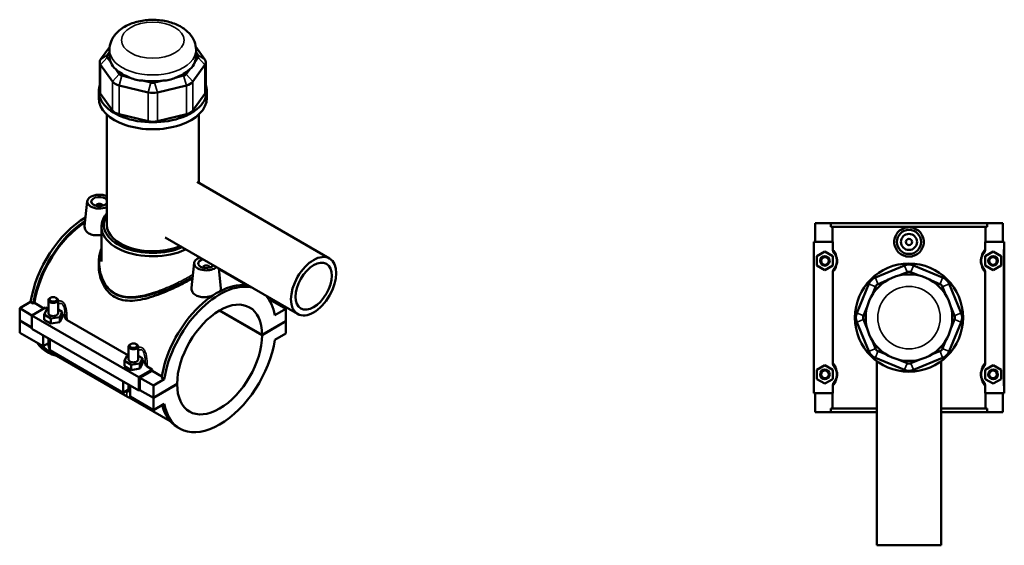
# Model space of a CAD drawing. Header units: millimetres. Extents: x -260 to 981, y -122 to 1142.
# Tile 6 of 6: x -93 to 522, y 814 to 1142. Entities that reach past the tile are written whole.
import ezdxf

# ---------------------------------------------------------------- set-up
doc = ezdxf.new("R2010")
doc.units = ezdxf.units.MM
doc.layers.add('Visible (ANSI)', color=7, linetype='Continuous', lineweight=50)
doc.layers.add('Visible Narrow (ANSI)', color=7, linetype='Continuous', lineweight=35)

msp = doc.modelspace()

# ---------------------------------------------------------------- linework, layer by layer
at = {"layer": 'Visible (ANSI)'}
for p, q in [((-36.69, 1124.64), (-42.39, 1116.7)), ((-38.23, 1119.38), (-36.83, 1121.34)), ((-36.83, 1118.72), (-36.83, 1122.71)), ((22.73, 1116.7), (17.04, 1124.64)), ((17.17, 1118.72), (17.17, 1122.71)), ((17.17, 1121.34), (18.58, 1119.38)), ((-42.96, 1115.05), (-42.96, 1097.04)), ((-42.39, 1113.39), (-34.88, 1102.93)), ((-36.06, 1115.03), (-38.23, 1118.06)), ((15.23, 1102.93), (22.73, 1113.39)), ((18.58, 1118.06), (16.41, 1115.03)), ((23.3, 1115.05), (23.3, 1097.04)), ((-30.72, 1107.59), (-32.89, 1110.62)), ((-23.86, 1105.4), (-29.1, 1106.66)), ((9.44, 1106.66), (4.21, 1105.4)), ((13.24, 1110.62), (11.07, 1107.59)), ((-30.82, 1100.58), (-12.7, 1096.25)), ((-10.98, 1102.32), (-16.21, 1103.57)), ((-3.44, 1103.57), (-8.68, 1102.32)), ((-6.96, 1096.25), (11.17, 1100.58)), ((-43.58, 1092.71), (-43.58, 1097.04)), ((-34.88, 1084.92), (-42.39, 1095.39)), ((22.73, 1095.39), (15.23, 1084.92)), ((23.92, 1092.71), (23.92, 1097.04)), ((-38.52, 1013.71), (-38.52, 1082.44)), ((-12.7, 1078.24), (-30.82, 1082.58)), ((11.17, 1082.58), (-6.96, 1078.24)), ((18.86, 1039.84), (18.86, 1082.44)), ((17.82, 1040.44), (100.58, 992.66)), ((-50.69, 1028.35), (-52.36, 1012.79)), ((-45.2, 1025.63), (-45.2, 1025.44)), ((-41.2, 1025.63), (-41.2, 1025.44)), ((403.77, 1014.73), (403.77, 1002.93)), ((403.77, 1014.73), (413.44, 1014.73)), ((413.44, 1014.73), (511.11, 1014.73)), ((413.44, 1012.37), (413.44, 1014.73)), ((511.11, 1014.73), (511.11, 1012.37)), ((511.11, 1014.73), (520.77, 1014.73)), ((520.77, 1014.73), (520.77, 1002.93)), ((-41.89, 990.73), (-41.89, 1012.49)), ((511.11, 1012.37), (413.44, 1012.37)), ((414.43, 1002.93), (414.43, 1012.37)), ((510.11, 1002.93), (510.11, 1012.37)), ((-2.18, 1005.8), (80.58, 958.02)), ((414.64, 1002.93), (402.77, 1002.93)), ((402.77, 1002.93), (402.77, 908.53)), ((414.64, 1002.93), (414.64, 998.47)), ((509.91, 998.47), (509.91, 1002.93)), ((509.91, 1002.93), (521.27, 1002.93)), ((521.27, 1002.93), (521.77, 1002.93)), ((521.77, 908.53), (521.77, 1002.93)), ((404.77, 994.02), (409.77, 996.91)), ((409.77, 996.91), (414.77, 994.02)), ((514.77, 996.91), (509.77, 994.02)), ((519.77, 994.02), (514.77, 996.91)), ((-43.58, 989.76), (-43.58, 988.41)), ((16.06, 989.81), (14.39, 974.25)), ((404.77, 988.25), (404.77, 994.02)), ((414.77, 994.02), (414.77, 988.25)), ((509.77, 994.02), (509.77, 988.25)), ((519.77, 988.25), (519.77, 994.02)), ((21.55, 986.9), (21.55, 987.09)), ((25.55, 986.9), (25.55, 987.09)), ((31.4, 986.41), (32.71, 974.16)), ((31.42, 986.17), (49.7, 975.62)), ((409.77, 985.36), (404.77, 988.25)), ((414.77, 988.25), (409.77, 985.36)), ((414.64, 983.8), (414.64, 927.67)), ((459.4, 988.29), (441.28, 980.79)), ((455.89, 981.97), (461.13, 984.14)), ((463.42, 984.14), (468.66, 981.97)), ((483.27, 980.79), (465.14, 988.29)), ((509.77, 988.25), (514.77, 985.36)), ((509.91, 927.67), (509.91, 983.8)), ((514.77, 985.36), (519.77, 988.25)), ((443, 976.63), (448.24, 978.8)), ((476.31, 978.8), (481.55, 976.63)), ((49.33, 976.06), (49.33, 975.84)), ((437.22, 976.73), (429.71, 958.6)), ((439.21, 969.77), (441.38, 975)), ((483.17, 975), (485.34, 969.77)), ((494.83, 958.6), (487.33, 976.73)), ((-92.91, 961.56), (-86.08, 965.5)), ((-84.41, 964.54), (-86.08, 965.5)), ((-74.98, 966.68), (-74.98, 958.45)), ((-73.68, 968.15), (-74.1, 967.91)), ((-70.29, 968.15), (-69.86, 967.91)), ((-68.98, 966.68), (-68.98, 958.45)), ((65.15, 966.92), (63.36, 965.89)), ((64.91, 965.97), (63.71, 965.27)), ((64.91, 965.97), (73.26, 961.15)), ((65.62, 965.56), (65.62, 966.65)), ((-92.91, 961.56), (-85.28, 957.15)), ((-92.91, 953.94), (-92.91, 961.56)), ((-76.88, 961.99), (-85.28, 957.15)), ((-83.71, 964.95), (-84.41, 964.54)), ((-77.74, 961.5), (-83.71, 964.95)), ((-77.56, 957.59), (-76.06, 960.81)), ((-76.88, 961.99), (-75.1, 960.96)), ((-76.06, 960.81), (-74.98, 960.98)), ((-68.98, 960.81), (-66.41, 959.32)), ((-66.41, 959.32), (-67.9, 956.1)), ((-66.41, 956.05), (-66.41, 959.32)), ((58.41, 944.88), (31.86, 960.21)), ((31.93, 960.25), (58.41, 944.96)), ((73.26, 961.15), (66.42, 957.2)), ((73.26, 953.54), (73.26, 961.15)), ((433.87, 956.88), (436.04, 962.12)), ((488.51, 962.12), (490.68, 956.88)), ((-92.91, 953.94), (-85.28, 949.53)), ((-92.91, 953.86), (-92.84, 953.9)), ((-92.91, 946.25), (-92.91, 953.86)), ((-85.28, 949.45), (-92.91, 953.86)), ((-85.28, 957.15), (-85.28, 948.72)), ((-85.28, 957.15), (-18.53, 918.61)), ((-77.56, 954.33), (-77.56, 957.59)), ((-73.48, 955.23), (-77.56, 957.59)), ((-77.56, 954.33), (-73.48, 951.97)), ((-67.9, 956.1), (-73.48, 955.23)), ((-73.48, 951.97), (-73.48, 955.23)), ((-73.48, 951.97), (-67.9, 952.83)), ((-67.9, 952.83), (-67.9, 956.1)), ((-67.9, 952.83), (-66.41, 956.05)), ((-63.36, 954.18), (-25.03, 932.06)), ((58.41, 944.96), (73.26, 953.54)), ((73.26, 953.45), (58.41, 944.88)), ((73.19, 953.49), (73.26, 953.45)), ((73.26, 945.84), (73.26, 953.45)), ((429.71, 952.86), (437.22, 934.74)), ((436.04, 949.35), (433.87, 954.58)), ((487.33, 934.74), (494.83, 952.86)), ((490.68, 954.58), (488.51, 949.35)), ((-85.28, 948.72), (-18.53, 910.18)), ((-92.91, 946.25), (-78.35, 937.84)), ((-78.35, 937.84), (-78.35, 944.72)), ((-74.98, 942.77), (-74.98, 939.06)), ((-74.1, 942.27), (-74.1, 935.39)), ((66.42, 941.89), (73.26, 945.84)), ((441.38, 936.46), (439.21, 941.7)), ((485.34, 941.7), (483.17, 936.46)), ((-74.98, 939.78), (-78.35, 937.84)), ((-74.74, 933.76), (-76.41, 934.72)), ((-74.25, 934.6), (-72.36, 933.51)), ((-74.1, 935.39), (-28.28, 908.93)), ((-24.92, 929.55), (-24.92, 937.78)), ((-23.62, 939.25), (-24.04, 939)), ((-20.22, 939.25), (-19.8, 939)), ((-18.92, 929.55), (-18.92, 937.78)), ((448.24, 932.67), (443, 934.84)), ((481.55, 934.84), (476.31, 932.67)), ((-71.36, 932.79), (-25.54, 906.34)), ((-27.5, 928.69), (-26, 931.91)), ((-27.5, 925.42), (-27.5, 928.69)), ((-23.41, 926.33), (-27.5, 928.69)), ((-26, 931.91), (-24.92, 932.08)), ((-18.92, 931.9), (-16.34, 930.41)), ((-16.34, 930.41), (-17.84, 927.19)), ((-16.34, 927.15), (-16.34, 930.41)), ((441.28, 930.68), (459.4, 923.17)), ((442.27, 928.55), (442.27, 813.73)), ((461.13, 927.33), (455.89, 929.5)), ((468.66, 929.5), (463.42, 927.33)), ((465.14, 923.17), (483.27, 930.68)), ((482.27, 928.55), (482.27, 813.73)), ((-27.5, 925.42), (-23.41, 923.06)), ((-17.84, 927.19), (-23.41, 926.33)), ((-23.41, 923.06), (-23.41, 926.33)), ((-23.41, 923.06), (-17.84, 923.93)), ((-18.53, 918.61), (-10.13, 923.45)), ((-17.84, 923.93), (-17.84, 927.19)), ((-17.84, 923.93), (-16.34, 927.15)), ((-10.28, 922.55), (-17.82, 918.2)), ((-13.29, 925.28), (-10.13, 923.45)), ((-4.19, 919.04), (-10.28, 922.55)), ((404.77, 923.22), (409.77, 926.11)), ((404.77, 917.45), (404.77, 923.22)), ((409.77, 926.11), (414.77, 923.22)), ((414.77, 923.22), (414.77, 917.45)), ((514.77, 926.11), (509.77, 923.22)), ((509.77, 923.22), (509.77, 917.45)), ((519.77, 923.22), (514.77, 926.11)), ((519.77, 917.45), (519.77, 923.22)), ((-18.53, 910.18), (-18.53, 918.61)), ((-17.82, 918.2), (-9.47, 913.38)), ((-17.82, 918.2), (-17.82, 910.59)), ((-2.64, 917.33), (-9.47, 913.38)), ((-2.64, 917.33), (-4.31, 918.29)), ((409.77, 914.56), (404.77, 917.45)), ((414.77, 917.45), (409.77, 914.56)), ((509.77, 917.45), (514.77, 914.56)), ((514.77, 914.56), (519.77, 917.45)), ((-28.28, 908.93), (-28.28, 915.81)), ((-24.92, 910.88), (-28.28, 908.93)), ((-24.92, 910.16), (-24.92, 913.87)), ((-24.04, 913.36), (-24.04, 906.48)), ((-17.82, 910.59), (-18.53, 910.18)), ((-9.47, 905.69), (-17.89, 910.55)), ((-17.82, 910.59), (-9.47, 905.77)), ((-9.47, 905.77), (5.38, 914.34)), ((5.38, 914.26), (-9.47, 905.69)), ((-9.47, 913.38), (-9.47, 905.77)), ((5.3, 914.3), (5.38, 914.26)), ((414.64, 913), (414.64, 908.53)), ((509.91, 908.53), (509.91, 913)), ((-24.47, 905.86), (0.95, 891.19)), ((-24.04, 906.48), (-9.47, 898.07)), ((-9.47, 905.69), (-9.47, 898.07)), ((402.77, 908.53), (414.64, 908.53)), ((403.77, 908.53), (403.77, 896.73)), ((414.43, 899.09), (414.43, 908.53)), ((521.27, 908.53), (509.91, 908.53)), ((510.11, 899.09), (510.11, 908.53)), ((520.77, 908.53), (520.77, 896.73)), ((521.77, 908.53), (521.27, 908.53)), ((-9.47, 898.07), (-2.64, 902.02)), ((442.27, 899.09), (413.44, 899.09)), ((413.44, 896.73), (413.44, 899.09)), ((511.11, 899.09), (482.27, 899.09)), ((511.11, 899.09), (511.11, 896.73)), ((413.44, 896.73), (403.77, 896.73)), ((413.44, 896.73), (442.27, 896.73)), ((482.27, 896.73), (511.11, 896.73)), ((520.77, 896.73), (511.11, 896.73)), ((7.03, 886.55), (5.36, 887.51)), ((442.27, 813.73), (482.27, 813.73))]:
    msp.add_line(p, q, dxfattribs=at)
for centre, radius in [((462.27, 1002.93), 7.5), ((462.27, 1002.93), 5), ((462.27, 1002.93), 2), ((409.77, 991.13), 3), ((409.77, 991.13), 2.4), ((514.77, 991.13), 3), ((514.77, 991.13), 2.4), ((462.27, 955.73), 33.75), ((462.27, 955.73), 27), ((409.77, 920.33), 3), ((409.77, 920.33), 2.4), ((514.77, 920.33), 3), ((514.77, 920.33), 2.4)]:
    msp.add_circle(centre, radius, dxfattribs=at)
for centre, radius, start, end in [((462.27, 981.36), 7.5, 67.5, 112.5), ((462.27, 981.36), 3, 67.5, 112.5), ((444.15, 973.86), 7.5, 112.5, 157.5), ((480.4, 973.86), 7.5, 22.5, 67.5), ((444.15, 973.86), 3, 112.5, 157.5), ((480.4, 973.86), 3, 22.5, 67.5), ((436.64, 955.73), 7.5, 157.5, 202.5), ((436.64, 955.73), 3, 157.5, 202.5), ((487.91, 955.73), 3, 337.5, 22.5), ((487.91, 955.73), 7.5, 337.5, 22.5), ((444.15, 937.61), 7.5, 202.5, 247.5), ((444.15, 937.61), 3, 202.5, 247.5), ((480.4, 937.61), 3, 292.5, 337.5), ((480.4, 937.61), 7.5, 292.5, 337.5), ((462.27, 930.1), 7.5, 247.5, 292.5), ((462.27, 930.1), 3, 247.5, 292.5)]:
    msp.add_arc(centre, radius, start, end, dxfattribs=at)
for centre, major_axis, ratio, start_param, end_param in [((-35.46, 1118.72), (-3, 0), 0.57735, 5.890486, 6.675884), ((15.8, 1118.72), (3, 0), 0.57735, 5.890486, 6.675884), ((-35.46, 1115.05), (-7.5, 0), 0.57735, 5.890486, 6.675884), ((-9.83, 1118.72), (-27, 0), 0.57735, 0, 0.238812), ((-9.83, 1140.51), (23.39, 29.64), 0.45491, 2.857423, 3.165197), ((-9.83, 1140.51), (23.39, -29.64), 0.45491, 6.259581, 6.567355), ((-9.83, 1118.72), (27, 0), 0.57735, 6.044373, 6.283185), ((15.8, 1115.05), (7.5, 0), 0.57735, 5.890486, 6.675884), ((-9.83, 1118.72), (27, 0), 0.57735, 3.688179, 4.165803), ((-27.95, 1108.26), (-3, 0), 0.57735, 0.392699, 1.178097), ((-9.83, 1118.72), (27, 0), 0.57735, 5.258975, 5.736599), ((8.3, 1108.26), (-3, 0), 0.57735, 1.963495, 2.748894), ((-9.83, 1097.04), (-33.75, 0), 0.57735, 6.091532, 9.616431), ((-27.95, 1104.58), (-7.5, 0), 0.57735, 0.392699, 1.178097), ((-9.83, 1140.51), (-11.61, -36.09), 0.675461, 6.180978, 6.488752), ((-9.83, 1118.72), (27, 0), 0.57735, 4.473577, 4.951201), ((-9.83, 1103.92), (-3, 0), 0.57735, 1.178097, 1.963495), ((-9.83, 1140.51), (11.61, -36.09), 0.675461, 6.077618, 6.385392), ((8.3, 1104.58), (7.5, 0), 0.57735, 5.105088, 5.890486), ((-35.46, 1097.04), (-7.5, 0), 0.57735, 0, 0.392699), ((-9.83, 1100.25), (7.5, 0), 0.57735, 4.31969, 5.105088), ((15.8, 1097.04), (7.5, 0), 0.57735, 5.890486, 6.283185), ((-9.83, 1092.71), (-33.75, 0), 0.57735, 0, 3.141593), ((-27.95, 1086.58), (-7.5, 0), 0.57735, 0.392699, 1.178097), ((8.3, 1086.58), (-7.5, 0), 0.57735, 1.963495, 2.748894), ((-9.83, 1082.24), (-7.5, 0), 0.57735, 1.178097, 1.963495), ((-43.2, 1028.08), (-7.5, 0), 0.57735, 4.037182, 8.529188), ((-43.2, 1028.08), (5, 0), 0.57735, 0.355168, 5.928017), ((-43.2, 1025.63), (-2, 0), 0.57735, 2.963882, 6.460896), ((-9.83, 1012.49), (-32.06, 0), 0.57735, 5.820231, 8.552431), ((-51.55, 977.79), (-24.86, -43.06), 0.57735, 3.933405, 5.308115), ((-49.88, 976.82), (24.86, 43.06), 0.57735, 0.845821, 2.166522), ((-49.88, 976.82), (-24.38, -42.22), 0.57735, 3.991299, 5.304274), ((-9.83, 1013.71), (-30.56, 0), 0.57735, 5.931085, 8.498736), ((-9.83, 1013.71), (-28.69, 0), 0.57735, 0, 2.206291), ((23.55, 989.54), (-7.5, 0), 0.57735, 5.266979, 8.870187), ((23.55, 989.54), (-5, 0), 0.57735, 5.147523, 8.989644), ((23.55, 987.09), (-2, 0), 0.57735, 2.963882, 6.460896), ((30.22, 930.58), (24.86, 43.06), 0.57735, 0.177593, 2.166522), ((31.89, 929.61), (24.86, 43.06), 0.57735, 0.177593, 2.166522), ((-71.98, 966.68), (3, 0), 0.57735, 2.356194, 7.068583), ((31.89, 929.61), (18.75, 32.48), 0.57735, 5.49912, 8.638046), ((31.89, 929.61), (24.86, 43.06), 0.57735, 5.687459, 6.105592), ((-71.98, 958.45), (-3, 0), 0.57735, 0, 3.141593), ((-71.98, 955.19), (7.5, 0), 0.57735, 0.100415, 0.732403), ((31.89, 929.61), (-24.86, -43.06), 0.57735, 5.687459, 8.449708), ((31.89, 929.61), (-18.75, -32.48), 0.57735, 5.49912, 8.638046), ((-51.55, 977.79), (-24.86, -43.06), 0.57735, 6.018619, 6.283185), ((-49.88, 976.82), (-24.86, -43.06), 0.57735, 6.018619, 6.468508), ((-49.88, 976.82), (-24.38, -42.22), 0.57735, 6.099993, 6.283185), ((-21.92, 937.78), (3, 0), 0.57735, 2.356194, 7.068583), ((-21.92, 929.55), (-3, 0), 0.57735, 0, 3.141593), ((-21.92, 926.28), (7.5, 0), 0.57735, 0.100415, 0.732403), ((23.55, 934.43), (-24.37, -42.22), 0.57735, 5.283326, 5.304274), ((30.22, 930.58), (-24.86, -43.06), 0.57735, 5.736033, 6.283185)]:
    msp.add_ellipse(centre, major_axis=major_axis, ratio=ratio, start_param=start_param, end_param=end_param, dxfattribs=at)
for centre, major_axis in [((90.58, 975.34), (10, 17.32)), ((90.58, 975.34), (8, 13.86)), ((-71.98, 967.17), (-2.4, 0)), ((-21.92, 938.27), (-2.4, 0))]:
    msp.add_ellipse(centre, major_axis=major_axis, ratio=0.57735, dxfattribs=at)
for points, knots in [([(17.17, 1122.71), (17.17, 1124.5), (16.82, 1126.28), (15.49, 1129.68), (14.48, 1131.27), (11.8, 1134.37), (10.03, 1135.78), (5.8, 1138.32), (3.25, 1139.36), (-2.17, 1140.86), (-5.06, 1141.3), (-10.85, 1141.56), (-13.75, 1141.39), (-19.38, 1140.44), (-22.11, 1139.65), (-27.19, 1137.43), (-29.54, 1135.98), (-33.32, 1132.44), (-34.83, 1130.43), (-36.45, 1126.39), (-36.83, 1124.56), (-36.83, 1122.71)], [5.497787, 5.497787, 5.497787, 5.497787, 5.718805, 5.718805, 5.961119, 5.961119, 6.26299, 6.26299, 6.623202, 6.623202, 6.990846, 6.990846, 7.353437, 7.353437, 7.718338, 7.718338, 8.086664, 8.086664, 8.411369, 8.411369, 8.63938, 8.63938, 8.63938, 8.63938]), ([(-41.89, 1007.28), (-42.34, 1007.21), (-42.78, 1007.15), (-44.37, 1007.02), (-45.6, 1007.05), (-47.87, 1007.45), (-48.9, 1007.82), (-50.54, 1008.76), (-51.24, 1009.4), (-52.17, 1010.85), (-52.39, 1011.65), (-52.38, 1012.53), (-52.37, 1012.66), (-52.36, 1012.79)], [1.948221, 1.948221, 1.948221, 1.948221, 2.079264, 2.079264, 2.426272, 2.426272, 2.773281, 2.773281, 3.120289, 3.120289, 3.467297, 3.467297, 3.525259, 3.525259, 3.525259, 3.525259]), ([(471.49, 1002.93), (471.49, 1001.78), (471.26, 1000.55), (470.31, 998.29), (469.59, 997.26), (467.96, 995.65), (466.92, 994.95), (464.66, 994.02), (463.43, 993.79), (461.12, 993.79), (459.89, 994.02), (457.62, 994.95), (456.59, 995.65), (454.95, 997.26), (454.24, 998.29), (453.29, 1000.55), (453.06, 1001.78), (453.06, 1004.09), (453.29, 1005.32), (454.24, 1007.58), (454.95, 1008.6), (456.59, 1010.22), (457.62, 1010.92), (459.89, 1011.84), (461.12, 1012.07), (463.43, 1012.07), (464.66, 1011.84), (466.92, 1010.92), (467.96, 1010.22), (469.59, 1008.6), (470.31, 1007.58), (471.26, 1005.32), (471.49, 1004.09), (471.49, 1002.93)], [0, 0, 0, 0, 0.347008, 0.347008, 0.694017, 0.694017, 1.040329, 1.040329, 1.38664, 1.38664, 1.732952, 1.732952, 2.079264, 2.079264, 2.426272, 2.426272, 2.773281, 2.773281, 3.120289, 3.120289, 3.467297, 3.467297, 3.813609, 3.813609, 4.159921, 4.159921, 4.506233, 4.506233, 4.852545, 4.852545, 5.199553, 5.199553, 5.546561, 5.546561, 5.546561, 5.546561]), ([(-43.58, 989.76), (-43.58, 990.6), (-43.54, 991.44), (-43.38, 993.09), (-43.26, 993.9), (-42.95, 995.46), (-42.76, 996.22), (-42.35, 997.6), (-42.13, 998.21), (-41.89, 998.82)], [23.843065, 23.843065, 23.843065, 23.843065, 24.136278, 24.136278, 24.422354, 24.422354, 24.698087, 24.698087, 24.929569, 24.929569, 24.929569, 24.929569]), ([(414.64, 998.47), (414.64, 997.99), (414.73, 997.52), (415.05, 996.64), (415.29, 996.24), (415.58, 995.88)], [-0.2816649, -0.2816649, -0.2816649, -0.2816649, -0.139591, -0.139591, 0, 0, 0, 0]), ([(415.58, 995.88), (415.68, 995.76), (415.78, 995.62), (416.05, 995.24), (416.23, 994.97), (416.55, 994.37), (416.68, 994.07), (416.92, 993.42), (417.03, 993.07), (417.17, 992.4), (417.22, 992.08), (417.26, 991.55), (417.27, 991.34), (417.27, 991.13), (417.27, 990.92), (417.26, 990.71), (417.22, 990.18), (417.17, 989.87), (417.03, 989.19), (416.92, 988.85), (416.68, 988.19), (416.55, 987.9), (416.23, 987.3), (416.05, 987.02), (415.78, 986.64), (415.68, 986.51), (415.58, 986.39)], [0.493217, 0.493217, 0.493217, 0.493217, 0.689143, 0.689143, 0.977893, 0.977893, 1.20067, 1.20067, 1.396602, 1.396602, 1.547319, 1.547319, 1.641517, 1.641517, 1.641517, 1.735716, 1.735716, 1.886433, 1.886433, 2.082365, 2.082365, 2.305142, 2.305142, 2.593892, 2.593892, 2.789818, 2.789818, 2.789818, 2.789818]), ([(508.97, 986.39), (508.87, 986.51), (508.76, 986.64), (508.49, 987.02), (508.32, 987.3), (508, 987.9), (507.86, 988.19), (507.62, 988.85), (507.52, 989.19), (507.37, 989.87), (507.33, 990.18), (507.28, 990.71), (507.27, 990.92), (507.27, 991.13), (507.27, 991.34), (507.28, 991.55), (507.33, 992.08), (507.37, 992.4), (507.52, 993.07), (507.62, 993.42), (507.86, 994.07), (508, 994.37), (508.32, 994.97), (508.49, 995.24), (508.76, 995.62), (508.87, 995.76), (508.97, 995.88)], [0.493216, 0.493216, 0.493216, 0.493216, 0.689142, 0.689142, 0.977892, 0.977892, 1.200669, 1.200669, 1.396601, 1.396601, 1.547318, 1.547318, 1.641516, 1.641516, 1.641516, 1.735715, 1.735715, 1.886432, 1.886432, 2.082364, 2.082364, 2.305141, 2.305141, 2.59389, 2.59389, 2.789817, 2.789817, 2.789817, 2.789817]), ([(508.97, 995.88), (509.26, 996.24), (509.49, 996.65), (509.82, 997.53), (509.91, 997.99), (509.91, 998.47)], [-0.2813417, -0.2813417, -0.2813417, -0.2813417, -0.1416234, -0.1416234, 0, 0, 0, 0]), ([(15.04, 980.31), (14.71, 980.12), (14.38, 979.92), (12.48, 978.83), (10.73, 977.87), (6.97, 975.93), (4.95, 974.94), (0.78, 973.01), (-1.37, 972.08), (-5.65, 970.37), (-7.78, 969.58), (-11.9, 968.25), (-14.04, 967.65), (-18.32, 966.72), (-20.46, 966.41), (-24.59, 966.2), (-26.6, 966.32), (-30.36, 967.08), (-32.11, 967.73), (-35.27, 969.55), (-36.71, 970.75), (-39.2, 973.59), (-40.26, 975.25), (-41.94, 978.81), (-42.56, 980.72), (-43.38, 984.58), (-43.58, 986.54), (-43.58, 988.41)], [5.175278, 5.175278, 5.175278, 5.175278, 5.31993, 5.31993, 5.980421, 5.980421, 6.640912, 6.640912, 7.301403, 7.301403, 7.961894, 7.961894, 8.631385, 8.631385, 9.300877, 9.300877, 9.970368, 9.970368, 10.639859, 10.639859, 11.309351, 11.309351, 11.978842, 11.978842, 12.648333, 12.648333, 13.317825, 13.317825, 13.317825, 13.317825]), ([(415.58, 986.39), (415.29, 986.03), (415.05, 985.62), (414.73, 984.74), (414.64, 984.27), (414.64, 983.8)], [-0.2813417, -0.2813417, -0.2813417, -0.2813417, -0.1416234, -0.1416234, 0, 0, 0, 0]), ([(509.91, 983.8), (509.91, 984.27), (509.82, 984.74), (509.49, 985.62), (509.26, 986.03), (508.97, 986.39)], [-0.2816649, -0.2816649, -0.2816649, -0.2816649, -0.139591, -0.139591, 0, 0, 0, 0]), ([(27.24, 969.31), (27.17, 969.29), (27.1, 969.27), (25.91, 968.9), (24.68, 968.67), (22.38, 968.48), (21.15, 968.52), (18.88, 968.91), (17.85, 969.28), (17.03, 969.75), (16.21, 970.22), (15.51, 970.86), (14.58, 972.31), (14.36, 973.11), (14.37, 974), (14.38, 974.12), (14.39, 974.25)], [4.484937, 4.484937, 4.484937, 4.484937, 4.506233, 4.506233, 4.852545, 4.852545, 5.199553, 5.199553, 5.546561, 5.546561, 5.546561, 5.89357, 5.89357, 6.240578, 6.240578, 6.29854, 6.29854, 6.29854, 6.29854]), ([(32.71, 974.16), (32.72, 974.07), (32.73, 973.98), (32.72, 973.33), (32.5, 972.75), (32.06, 972.18)], [3.4122711, 3.4122711, 3.4122711, 3.4122711, 3.4672974, 3.4672974, 3.8008812, 3.8008812, 3.8008812, 3.8008812]), ([(-64.52, 955.62), (-64.47, 955.35), (-64.35, 955.09), (-63.96, 954.6), (-63.69, 954.37), (-63.36, 954.18)], [-0.2813417, -0.2813417, -0.2813417, -0.2813417, -0.1416234, -0.1416234, 0, 0, 0, 0]), ([(-74.98, 939.06), (-74.98, 938.53), (-74.91, 938.03), (-74.68, 937.05), (-74.51, 936.58), (-74.24, 936), (-74.17, 935.86), (-74.1, 935.73)], [1.5707963, 1.5707963, 1.5707963, 1.5707963, 1.8849556, 1.8849556, 2.1991149, 2.1991149, 2.2930913, 2.2930913, 2.2930913, 2.2930913]), ([(-73.81, 935.22), (-73.73, 935.09), (-73.64, 934.97), (-73.27, 934.44), (-72.95, 934.06), (-72.22, 933.37), (-71.82, 933.05), (-71.36, 932.79)], [2.4192976, 2.4192976, 2.4192976, 2.4192976, 2.5132741, 2.5132741, 2.8274334, 2.8274334, 3.1415927, 3.1415927, 3.1415927, 3.1415927]), ([(-14.46, 926.72), (-14.41, 926.45), (-14.29, 926.19), (-13.9, 925.7), (-13.63, 925.47), (-13.29, 925.28)], [-0.2813417, -0.2813417, -0.2813417, -0.2813417, -0.1416234, -0.1416234, 0, 0, 0, 0]), ([(414.64, 927.67), (414.64, 927.19), (414.73, 926.72), (415.05, 925.84), (415.29, 925.44), (415.58, 925.08)], [-0.2816649, -0.2816649, -0.2816649, -0.2816649, -0.139591, -0.139591, 0, 0, 0, 0]), ([(415.58, 925.08), (415.68, 924.96), (415.78, 924.82), (416.05, 924.44), (416.23, 924.17), (416.55, 923.57), (416.68, 923.27), (416.92, 922.62), (417.03, 922.27), (417.17, 921.6), (417.22, 921.28), (417.26, 920.75), (417.27, 920.54), (417.27, 920.33), (417.27, 920.12), (417.26, 919.91), (417.22, 919.38), (417.17, 919.07), (417.03, 918.39), (416.92, 918.05), (416.68, 917.39), (416.55, 917.1), (416.23, 916.5), (416.05, 916.22), (415.78, 915.84), (415.68, 915.71), (415.58, 915.59)], [0.493217, 0.493217, 0.493217, 0.493217, 0.689143, 0.689143, 0.977893, 0.977893, 1.20067, 1.20067, 1.396602, 1.396602, 1.547319, 1.547319, 1.641517, 1.641517, 1.641517, 1.735716, 1.735716, 1.886433, 1.886433, 2.082365, 2.082365, 2.305142, 2.305142, 2.593892, 2.593892, 2.789818, 2.789818, 2.789818, 2.789818]), ([(508.97, 915.59), (508.87, 915.71), (508.76, 915.84), (508.49, 916.22), (508.32, 916.5), (508, 917.1), (507.86, 917.39), (507.62, 918.05), (507.52, 918.39), (507.37, 919.07), (507.33, 919.38), (507.28, 919.91), (507.27, 920.12), (507.27, 920.33), (507.27, 920.54), (507.28, 920.75), (507.33, 921.28), (507.37, 921.6), (507.52, 922.27), (507.62, 922.62), (507.86, 923.27), (508, 923.57), (508.32, 924.17), (508.49, 924.44), (508.76, 924.82), (508.87, 924.96), (508.97, 925.08)], [0.492949, 0.492949, 0.492949, 0.492949, 0.688878, 0.688878, 0.977628, 0.977628, 1.200401, 1.200401, 1.396334, 1.396334, 1.547051, 1.547051, 1.641249, 1.641249, 1.641249, 1.735447, 1.735447, 1.886165, 1.886165, 2.082097, 2.082097, 2.30487, 2.30487, 2.59362, 2.59362, 2.789549, 2.789549, 2.789549, 2.789549]), ([(508.97, 925.08), (509.26, 925.44), (509.49, 925.85), (509.82, 926.73), (509.91, 927.19), (509.91, 927.67)], [-0.2813417, -0.2813417, -0.2813417, -0.2813417, -0.1416234, -0.1416234, 0, 0, 0, 0]), ([(415.58, 915.59), (415.29, 915.23), (415.05, 914.82), (414.73, 913.94), (414.64, 913.47), (414.64, 913)], [-0.2813417, -0.2813417, -0.2813417, -0.2813417, -0.1416234, -0.1416234, 0, 0, 0, 0]), ([(509.91, 913), (509.91, 913.47), (509.82, 913.94), (509.49, 914.82), (509.26, 915.23), (508.97, 915.59)], [-0.2816649, -0.2816649, -0.2816649, -0.2816649, -0.139591, -0.139591, 0, 0, 0, 0]), ([(-25.54, 906.34), (-25.08, 906.07), (-24.57, 905.85), (-23.56, 905.65), (-23.11, 905.62), (-22.63, 905.67)], [3.1415927, 3.1415927, 3.1415927, 3.1415927, 3.4557519, 3.4557519, 3.6781723, 3.6781723, 3.6781723, 3.6781723])]:
    msp.add_open_spline(points, degree=3, knots=knots, dxfattribs=at)
at = {"layer": 'Visible Narrow (ANSI)'}
for p, q in [((-42.39, 1116.7), (-38.23, 1119.38)), ((18.58, 1119.38), (22.73, 1116.7)), ((-38.23, 1118.06), (-42.39, 1113.39)), ((-42.39, 1095.39), (-42.39, 1113.39)), ((18.58, 1118.06), (22.73, 1113.39)), ((22.73, 1113.39), (22.73, 1095.39)), ((-30.72, 1107.59), (-34.88, 1102.93)), ((-29.1, 1106.66), (-30.82, 1100.58)), ((9.44, 1106.66), (11.17, 1100.58)), ((11.07, 1107.59), (15.23, 1102.93)), ((-34.88, 1102.93), (-34.88, 1084.92)), ((-30.82, 1082.58), (-30.82, 1100.58)), ((-10.98, 1102.32), (-12.7, 1096.25)), ((-8.68, 1102.32), (-6.96, 1096.25)), ((11.17, 1100.58), (11.17, 1082.58)), ((15.23, 1084.92), (15.23, 1102.93)), ((-12.7, 1096.25), (-12.7, 1078.24)), ((-6.96, 1078.24), (-6.96, 1096.25)), ((521.27, 998.21), (521.27, 913.25)), ((461.04, 984.34), (459.49, 988.09)), ((463.51, 984.34), (465.06, 988.09)), ((441.36, 980.58), (442.91, 976.84)), ((481.63, 976.84), (483.18, 980.58)), ((441.17, 975.09), (437.43, 976.64)), ((483.38, 975.09), (487.12, 976.64)), ((433.66, 956.97), (429.92, 958.52)), ((433.66, 954.5), (429.92, 952.95)), ((490.88, 956.97), (494.63, 958.52)), ((490.88, 954.5), (494.63, 952.95)), ((441.17, 936.37), (437.43, 934.82)), ((442.91, 934.63), (441.36, 930.89)), ((481.63, 934.63), (483.18, 930.89)), ((483.38, 936.37), (487.12, 934.82)), ((461.04, 927.12), (459.49, 923.38)), ((463.51, 927.12), (465.06, 923.38))]:
    msp.add_line(p, q, dxfattribs=at)
msp.add_circle((462.27, 955.73), 19.5, dxfattribs=at)
msp.add_ellipse((-9.83, 1128.84), major_axis=(19.5, 0), ratio=0.57735, dxfattribs=at)
for centre, major_axis, start_param, end_param in [((-9.83, 1122.71), (-27, 0), 0, 3.141593), ((-71.98, 939.06), (-3, 0), 0, 0.785398), ((-69.86, 935.39), (-1.5, -2.6), 5.497787, 6.283185), ((-24.04, 908.93), (-1.5, -2.6), 4.354069, 6.283185), ((-21.92, 910.16), (-3, 0), 0, 0.785398)]:
    msp.add_ellipse(centre, major_axis=major_axis, ratio=0.57735, start_param=start_param, end_param=end_param, dxfattribs=at)
for points, knots in [([(15.3, 982.68), (14.81, 982.39), (14.3, 982.08), (11.37, 980.38), (8.59, 978.9), (2.2, 975.8), (-1.45, 974.2), (-8.83, 971.42), (-12.57, 970.24), (-19.92, 968.75), (-23.55, 968.44), (-28.92, 969.18), (-30.82, 969.74), (-33.8, 971.2), (-34.95, 971.97), (-38.32, 974.86), (-40.08, 977.5), (-42.17, 982.66), (-42.74, 985.08), (-43.28, 990.9), (-42.94, 994.33), (-41.91, 997.51), (-41.9, 997.54), (-41.89, 997.57)], [15.631982, 15.631982, 15.631982, 15.631982, 15.851161, 15.851161, 16.855746, 16.855746, 18.007389, 18.007389, 19.173625, 19.173625, 20.355076, 20.355076, 21.053197, 21.053197, 21.554705, 21.554705, 22.664761, 22.664761, 23.532118, 23.532118, 24.731535, 24.731535, 24.741117, 24.741117, 24.741117, 24.741117]), ([(414.64, 983.8), (414.68, 983.84), (414.71, 983.88), (414.93, 984.12), (415.13, 984.35), (415.61, 984.97), (415.89, 985.38), (416.4, 986.28), (416.63, 986.72), (417.02, 987.7), (417.19, 988.22), (417.42, 989.23), (417.5, 989.71), (417.57, 990.5), (417.59, 990.82), (417.59, 991.13), (417.59, 991.45), (417.57, 991.76), (417.5, 992.56), (417.42, 993.03), (417.19, 994.05), (417.02, 994.56), (416.63, 995.54), (416.4, 995.99), (415.89, 996.88), (415.61, 997.29), (415.13, 997.91), (414.93, 998.15), (414.71, 998.39), (414.68, 998.43), (414.64, 998.47)], [-2.874591, -2.874591, -2.874591, -2.874591, -2.825799, -2.825799, -2.593892, -2.593892, -2.305142, -2.305142, -2.082365, -2.082365, -1.886433, -1.886433, -1.735716, -1.735716, -1.641517, -1.641517, -1.641517, -1.547319, -1.547319, -1.396602, -1.396602, -1.20067, -1.20067, -0.977893, -0.977893, -0.689143, -0.689143, -0.457236, -0.457236, -0.408444, -0.408444, -0.408444, -0.408444]), ([(509.91, 998.47), (509.87, 998.43), (509.83, 998.39), (509.61, 998.15), (509.42, 997.91), (508.94, 997.29), (508.66, 996.88), (508.14, 995.99), (507.92, 995.54), (507.53, 994.56), (507.36, 994.05), (507.13, 993.03), (507.05, 992.56), (506.98, 991.76), (506.96, 991.45), (506.96, 991.13), (506.96, 990.82), (506.98, 990.5), (507.05, 989.71), (507.13, 989.23), (507.36, 988.22), (507.53, 987.7), (507.92, 986.72), (508.14, 986.28), (508.66, 985.38), (508.94, 984.97), (509.42, 984.35), (509.61, 984.12), (509.83, 983.88), (509.87, 983.84), (509.91, 983.8)], [-2.87459, -2.87459, -2.87459, -2.87459, -2.825798, -2.825798, -2.59389, -2.59389, -2.305141, -2.305141, -2.082364, -2.082364, -1.886432, -1.886432, -1.735715, -1.735715, -1.641516, -1.641516, -1.641516, -1.547318, -1.547318, -1.396601, -1.396601, -1.200669, -1.200669, -0.977892, -0.977892, -0.689142, -0.689142, -0.457235, -0.457235, -0.408443, -0.408443, -0.408443, -0.408443]), ([(-43.58, 989.76), (-43.58, 988.88), (-43.53, 988), (-43.19, 984.66), (-42.6, 982.22), (-40.43, 977.02), (-38.61, 974.36), (-35.17, 971.42), (-33.98, 970.64), (-30.94, 969.14), (-29, 968.56), (-23.53, 967.75), (-19.84, 968.02), (-12.36, 969.43), (-8.56, 970.58), (-1.07, 973.3), (2.62, 974.89), (9.07, 977.97), (11.89, 979.45), (14.6, 981.03), (14.88, 981.2), (15.15, 981.36)], [-23.843065, -23.843065, -23.843065, -23.843065, -23.532118, -23.532118, -22.664761, -22.664761, -21.554705, -21.554705, -21.053197, -21.053197, -20.355076, -20.355076, -19.173625, -19.173625, -18.007389, -18.007389, -16.855746, -16.855746, -15.851161, -15.851161, -15.732121, -15.732121, -15.732121, -15.732121]), ([(-63.36, 954.18), (-63.36, 954.35), (-63.36, 954.52), (-63.38, 955.48), (-63.4, 956.29), (-63.5, 958.12), (-63.59, 959.14), (-63.86, 960.93), (-64.02, 961.7), (-64.43, 963.08), (-64.68, 963.7), (-65.23, 964.66), (-65.51, 965.03), (-66.02, 965.53), (-66.24, 965.69), (-66.46, 965.81), (-66.68, 965.94), (-66.91, 966.04), (-67.53, 966.2), (-67.92, 966.21), (-68.53, 966.12), (-68.76, 966.06), (-68.98, 965.97)], [-2.874591, -2.874591, -2.874591, -2.874591, -2.825799, -2.825799, -2.593892, -2.593892, -2.305142, -2.305142, -2.082365, -2.082365, -1.886433, -1.886433, -1.735716, -1.735716, -1.641517, -1.641517, -1.641517, -1.547319, -1.547319, -1.396602, -1.396602, -1.306046, -1.306046, -1.306046, -1.306046]), ([(-68.98, 963.82), (-68.93, 963.87), (-68.89, 963.91), (-68.54, 964.24), (-68.23, 964.45), (-67.65, 964.65), (-67.39, 964.68), (-66.98, 964.61), (-66.83, 964.55), (-66.68, 964.46), (-66.53, 964.38), (-66.39, 964.26), (-66.04, 963.9), (-65.86, 963.62), (-65.48, 962.86), (-65.31, 962.37), (-65.02, 961.25), (-64.9, 960.61), (-64.71, 959.12), (-64.64, 958.25), (-64.56, 956.8), (-64.54, 956.21), (-64.52, 955.62)], [1.168407, 1.168407, 1.168407, 1.168407, 1.20067, 1.20067, 1.396602, 1.396602, 1.547319, 1.547319, 1.641517, 1.641517, 1.641517, 1.735716, 1.735716, 1.886433, 1.886433, 2.082365, 2.082365, 2.305142, 2.305142, 2.593892, 2.593892, 2.789818, 2.789818, 2.789818, 2.789818]), ([(-13.29, 925.28), (-13.29, 925.44), (-13.3, 925.61), (-13.31, 926.58), (-13.34, 927.39), (-13.44, 929.21), (-13.53, 930.24), (-13.8, 932.03), (-13.96, 932.8), (-14.37, 934.18), (-14.62, 934.79), (-15.17, 935.76), (-15.45, 936.13), (-15.96, 936.62), (-16.17, 936.78), (-16.39, 936.91), (-16.62, 937.04), (-16.85, 937.13), (-17.47, 937.3), (-17.86, 937.31), (-18.47, 937.21), (-18.7, 937.15), (-18.92, 937.07)], [-2.874591, -2.874591, -2.874591, -2.874591, -2.825799, -2.825799, -2.593892, -2.593892, -2.305142, -2.305142, -2.082365, -2.082365, -1.886433, -1.886433, -1.735716, -1.735716, -1.641517, -1.641517, -1.641517, -1.547319, -1.547319, -1.396602, -1.396602, -1.306046, -1.306046, -1.306046, -1.306046]), ([(-18.92, 934.92), (-18.87, 934.96), (-18.82, 935.01), (-18.48, 935.33), (-18.16, 935.55), (-17.58, 935.75), (-17.33, 935.78), (-16.92, 935.7), (-16.76, 935.65), (-16.62, 935.56), (-16.47, 935.47), (-16.33, 935.36), (-15.98, 935), (-15.79, 934.71), (-15.42, 933.96), (-15.25, 933.47), (-14.96, 932.34), (-14.84, 931.71), (-14.64, 930.21), (-14.57, 929.35), (-14.49, 927.89), (-14.47, 927.31), (-14.46, 926.72)], [1.168407, 1.168407, 1.168407, 1.168407, 1.20067, 1.20067, 1.396602, 1.396602, 1.547319, 1.547319, 1.641517, 1.641517, 1.641517, 1.735716, 1.735716, 1.886433, 1.886433, 2.082365, 2.082365, 2.305142, 2.305142, 2.593892, 2.593892, 2.789818, 2.789818, 2.789818, 2.789818]), ([(414.64, 913), (414.68, 913.04), (414.71, 913.08), (414.93, 913.32), (415.13, 913.55), (415.61, 914.17), (415.89, 914.58), (416.4, 915.48), (416.63, 915.92), (417.02, 916.9), (417.19, 917.42), (417.42, 918.43), (417.5, 918.91), (417.57, 919.7), (417.59, 920.02), (417.59, 920.33), (417.59, 920.65), (417.57, 920.96), (417.5, 921.76), (417.42, 922.23), (417.19, 923.25), (417.02, 923.76), (416.63, 924.74), (416.4, 925.19), (415.89, 926.08), (415.61, 926.49), (415.13, 927.11), (414.93, 927.35), (414.71, 927.59), (414.68, 927.63), (414.64, 927.67)], [-2.874591, -2.874591, -2.874591, -2.874591, -2.825799, -2.825799, -2.593892, -2.593892, -2.305142, -2.305142, -2.082365, -2.082365, -1.886433, -1.886433, -1.735716, -1.735716, -1.641517, -1.641517, -1.641517, -1.547319, -1.547319, -1.396602, -1.396602, -1.20067, -1.20067, -0.977893, -0.977893, -0.689143, -0.689143, -0.457236, -0.457236, -0.408444, -0.408444, -0.408444, -0.408444]), ([(509.91, 927.67), (509.87, 927.63), (509.83, 927.59), (509.61, 927.35), (509.42, 927.11), (508.94, 926.49), (508.66, 926.08), (508.14, 925.19), (507.92, 924.74), (507.53, 923.76), (507.36, 923.25), (507.13, 922.23), (507.05, 921.76), (506.98, 920.96), (506.96, 920.65), (506.96, 920.33), (506.96, 920.02), (506.98, 919.7), (507.05, 918.91), (507.13, 918.43), (507.36, 917.42), (507.53, 916.9), (507.92, 915.92), (508.14, 915.48), (508.66, 914.58), (508.94, 914.17), (509.42, 913.55), (509.61, 913.32), (509.83, 913.08), (509.87, 913.04), (509.91, 913)], [-2.874322, -2.874322, -2.874322, -2.874322, -2.825527, -2.825527, -2.59362, -2.59362, -2.30487, -2.30487, -2.082097, -2.082097, -1.886165, -1.886165, -1.735447, -1.735447, -1.641249, -1.641249, -1.641249, -1.547051, -1.547051, -1.396334, -1.396334, -1.200401, -1.200401, -0.977628, -0.977628, -0.688878, -0.688878, -0.456971, -0.456971, -0.408176, -0.408176, -0.408176, -0.408176])]:
    msp.add_open_spline(points, degree=3, knots=knots, dxfattribs=at)

doc.saveas('drawing.dxf')
